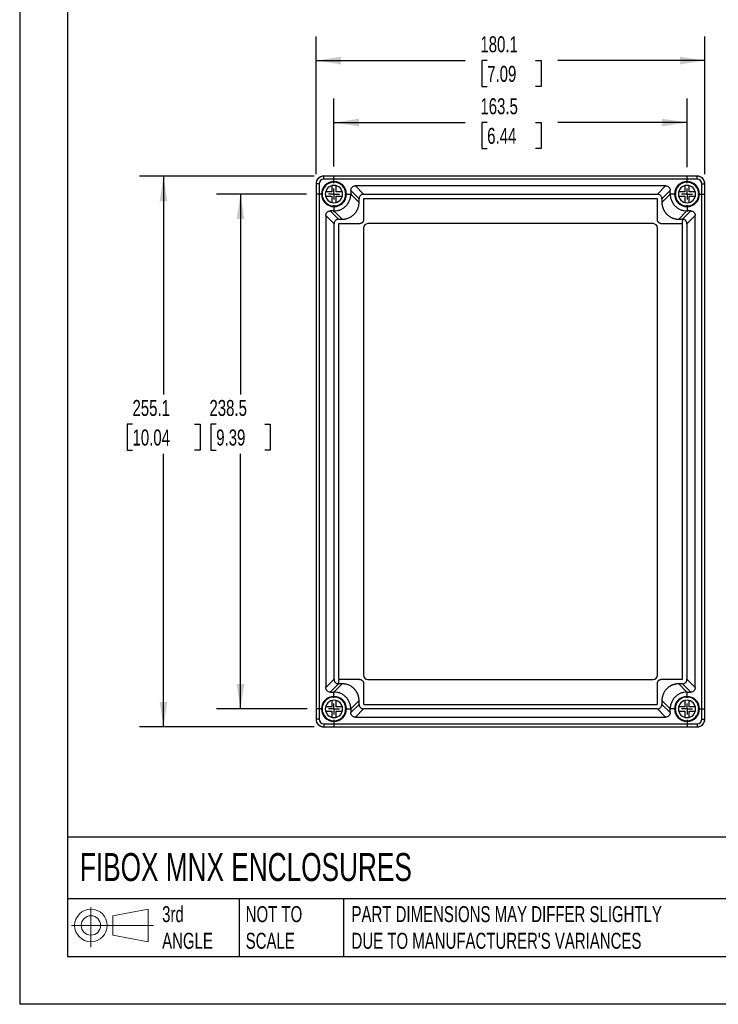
# Model space of a CAD drawing. Header units: millimetres. Extents: x 0 to 978, y 0 to 756.
# Tile 1 of 5: x 0 to 324, y 0 to 456. Entities that reach past the tile are written whole.
import ezdxf

# ---------------------------------------------------------------- set-up
doc = ezdxf.new("R2010")
doc.units = ezdxf.units.MM
doc.header["$LTSCALE"] = 3.5
doc.linetypes.add('CENTERX2', pattern=[20.32, 12.7, -2.54, 2.54, -2.54])
doc.layers.add('CENTER', color=40, linetype='CENTERX2')
doc.layers.add('DIMENSIONS', color=140, linetype='Continuous', lineweight=25)
doc.layers.add('TEXT', color=140, linetype='Continuous', lineweight=25)
doc.styles.add('SLDTEXTSTYLE0', font='TXT', dxfattribs={"width": 0.7})
doc.dimstyles.new('SLDDIMSTYLE0', dxfattribs={"dimtxt": 7.553027, "dimasz": 11.557, "dimexe": 0, "dimexo": 0.0625, "dimgap": 1.888257, "dimtad": 0, "dimtih": 1, "dimtoh": 1, "dimdec": 1, "dimrnd": 1e-09, "dimzin": 12, "dimdsep": 46, "dimtxsty": 'SLDTEXTSTYLE0', "dimsah": 1, "dimcen": 0.09, "dimadec": 0, "dimazin": 3, "dimtfac": 1, "dimtdec": 1, "dimtofl": 0, "dimtmove": 0, "dimatfit": 3, "dimfxl": 0, "dimfrac": 2, "dimtolj": 1, "dimtzin": 12, "dimarcsym": 0})

# ---------------------------------------------------------------- blocks, each defined once
blk = doc.blocks.new('Block11')
at = {"color": 7, "linetype": 'Continuous', "lineweight": 18}
for p, q in [((9.06, 18.59), (9.06, 0)), ((19.18, 14.59), (35.61, 17.61)), ((19.18, 5.59), (19.18, 14.59)), ((35.61, 17.61), (35.61, 2.56)), ((0, 10.09), (38.06, 10.09)), ((19.18, 5.59), (35.61, 2.56))]:
    blk.add_line(p, q, dxfattribs=at)
for radius in [7.53, 4.5]:
    blk.add_circle((9.06, 10.09), radius, dxfattribs=at)
blk = doc.blocks.new('Block12')
at = {"color": 7, "linetype": 'Continuous'}
blk.add_blockref('Block11', (0, 0), dxfattribs=at)
blk = doc.blocks.new('_D')
at = {"layer": 'DIMENSIONS'}
for p, q in [((145.55, 388.12), (145.55, 419.6)), ((309.05, 387.82), (309.05, 419.6)), ((145.55, 408.48), (206.27, 408.48)), ((216.51, 408.48), (213.97, 408.48)), ((213.97, 408.48), (213.97, 396.48)), ((238.95, 408.48), (241.49, 408.48)), ((241.49, 408.48), (241.49, 396.48)), ((309.05, 408.48), (249.19, 408.48)), ((213.97, 396.48), (216.51, 396.48)), ((241.49, 396.48), (238.95, 396.48))]:
    blk.add_line(p, q, dxfattribs=at)
for points in [[(145.55, 408.48), (157.11, 406.71), (157.11, 410.26)], [(309.05, 408.48), (297.49, 410.26), (297.49, 406.71)]]:
    blk.add_solid(points, dxfattribs=at)
at = {"layer": 'DIMENSIONS', "char_height": 7.408, "attachment_point": 1, "style": 'SLDTEXTSTYLE0'}
for s, insert in [('163.5', (213.37, 419.72)), ('6.44', (216.51, 406.03))]:
    blk.add_mtext(s, dxfattribs=dict(at, insert=insert))
blk = doc.blocks.new('_D_1')
at = {"layer": 'DIMENSIONS'}
for p, q in [((136.36, 383.59), (55.5, 383.59)), ((66.61, 383.59), (66.61, 282.43)), ((52.25, 268.73), (49.71, 268.73)), ((49.71, 268.73), (49.71, 256.73)), ((80.97, 268.73), (83.51, 268.73)), ((83.51, 268.73), (83.51, 256.73)), ((49.71, 256.73), (52.25, 256.73)), ((83.51, 256.73), (80.97, 256.73)), ((66.61, 128.54), (66.61, 255.04)), ((136.31, 128.54), (55.5, 128.54))]:
    blk.add_line(p, q, dxfattribs=at)
for points in [[(66.61, 383.59), (64.83, 372.03), (68.39, 372.03)], [(66.61, 128.54), (68.39, 140.09), (64.83, 140.09)]]:
    blk.add_solid(points, dxfattribs=at)
at = {"layer": 'DIMENSIONS', "char_height": 7.408, "attachment_point": 1, "style": 'SLDTEXTSTYLE0'}
for s, insert in [('255.1', (52.25, 279.98)), ('10.04', (52.25, 266.28))]:
    blk.add_mtext(s, dxfattribs=dict(at, insert=insert))
blk = doc.blocks.new('_D_2')
at = {"layer": 'DIMENSIONS'}
for p, q in [((132.77, 375.34), (91.14, 375.34)), ((102.25, 375.34), (102.25, 282.43)), ((91.03, 268.73), (88.49, 268.73)), ((88.49, 268.73), (88.49, 256.73)), ((113.47, 268.73), (116.01, 268.73)), ((116.01, 268.73), (116.01, 256.73)), ((88.49, 256.73), (91.03, 256.73)), ((116.01, 256.73), (113.47, 256.73)), ((102.25, 136.84), (102.25, 255.04)), ((133.07, 136.84), (91.14, 136.84))]:
    blk.add_line(p, q, dxfattribs=at)
for points in [[(102.25, 375.34), (100.47, 363.78), (104.03, 363.78)], [(102.25, 136.84), (104.03, 148.39), (100.47, 148.39)]]:
    blk.add_solid(points, dxfattribs=at)
at = {"layer": 'DIMENSIONS', "char_height": 7.408, "attachment_point": 1, "style": 'SLDTEXTSTYLE0'}
for s, insert in [('238.5', (87.89, 279.98)), ('9.39', (91.03, 266.28))]:
    blk.add_mtext(s, dxfattribs=dict(at, insert=insert))
blk = doc.blocks.new('_D_3')
at = {"layer": 'DIMENSIONS'}
for p, q in [((137.25, 384.58), (137.25, 448.31)), ((317.35, 384.58), (317.35, 448.31)), ((137.25, 437.2), (206.27, 437.2)), ((216.51, 437.2), (213.97, 437.2)), ((213.97, 437.2), (213.97, 425.19)), ((238.95, 437.2), (241.49, 437.2)), ((241.49, 437.2), (241.49, 425.19)), ((317.35, 437.2), (249.19, 437.2)), ((213.97, 425.19), (216.51, 425.19)), ((241.49, 425.19), (238.95, 425.19))]:
    blk.add_line(p, q, dxfattribs=at)
for points in [[(137.25, 437.2), (148.81, 435.42), (148.81, 438.98)], [(317.35, 437.2), (305.79, 438.98), (305.79, 435.42)]]:
    blk.add_solid(points, dxfattribs=at)
at = {"layer": 'DIMENSIONS', "char_height": 7.408, "attachment_point": 1, "style": 'SLDTEXTSTYLE0'}
for s, insert in [('180.1', (213.37, 448.44)), ('7.09', (216.51, 434.74))]:
    blk.add_mtext(s, dxfattribs=dict(at, insert=insert))
blk = doc.blocks.new('SW_CENTERMARKSYMBOL_0')
at = {"layer": 'CENTER', "color": 0}
for p, q in [((0, 5.08), (0, 8.34)), ((-5.08, 0), (-8.34, 0)), ((0, 0), (-2.54, 0)), ((0, 0), (0, 2.54)), ((0, 0), (0, -2.54)), ((0, 0), (2.54, 0)), ((5.08, 0), (8.34, 0)), ((0, -5.08), (0, -8.34))]:
    blk.add_line(p, q, dxfattribs=at)
blk = doc.blocks.new('SW_CENTERMARKSYMBOL_1')
at = {"layer": 'CENTER', "color": 0}
for p, q in [((0, 5.08), (0, 8.04)), ((-5.08, 0), (-8.04, 0)), ((0, 0), (-2.54, 0)), ((0, 0), (0, 2.54)), ((0, 0), (0, -2.54)), ((0, 0), (2.54, 0)), ((5.08, 0), (8.04, 0)), ((0, -5.08), (0, -8.04))]:
    blk.add_line(p, q, dxfattribs=at)
blk = doc.blocks.new('SW_CENTERMARKSYMBOL_2')
at = {"layer": 'CENTER', "color": 0}
for p, q in [((0, 5.08), (0, 8.04)), ((-5.08, 0), (-8.04, 0)), ((0, 0), (-2.54, 0)), ((0, 0), (0, 2.54)), ((0, 0), (0, -2.54)), ((0, 0), (2.54, 0)), ((5.08, 0), (8.04, 0)), ((0, -5.08), (0, -8.04))]:
    blk.add_line(p, q, dxfattribs=at)
blk = doc.blocks.new('SW_CENTERMARKSYMBOL_3')
at = {"layer": 'CENTER', "color": 0}
for p, q in [((0, 5.08), (0, 8.04)), ((-5.08, 0), (-8.04, 0)), ((0, 0), (-2.54, 0)), ((0, 0), (0, 2.54)), ((0, 0), (0, -2.54)), ((0, 0), (2.54, 0)), ((5.08, 0), (8.04, 0)), ((0, -5.08), (0, -8.04))]:
    blk.add_line(p, q, dxfattribs=at)

msp = doc.modelspace()

# ---------------------------------------------------------------- linework, layer by layer
at = {"color": 7, "linetype": 'Continuous'}
for p in [(0.01, 755.66), (977.91, 0.01)]:
    msp.add_line(p, (0.01, 0.01), dxfattribs=at)
for p, q in [((313.85, 383.64), (140.75, 383.64)), ((140.8, 382.19), (140.8, 383.59)), ((313.8, 383.59), (140.8, 383.59)), ((313.8, 382.19), (313.8, 383.59)), ((137.25, 380.14), (137.25, 132.04)), ((138.7, 380.09), (137.3, 380.09)), ((137.3, 380.09), (137.3, 132.09)), ((138.7, 380.09), (138.7, 132.09)), ((313.8, 382.19), (140.8, 382.19)), ((144.55, 379.21), (144.55, 376.34)), ((146.55, 376.34), (146.55, 379.21)), ((155.45, 379.14), (159.27, 375.31)), ((299.15, 379.14), (155.45, 379.14)), ((295.33, 375.31), (299.15, 379.14)), ((308.05, 379.21), (308.05, 376.34)), ((310.05, 376.34), (310.05, 379.21)), ((315.91, 132.09), (315.91, 380.09)), ((315.91, 380.09), (317.3, 380.09)), ((317.3, 132.09), (317.3, 380.09)), ((317.35, 132.04), (317.35, 380.14)), ((144.55, 376.34), (141.68, 376.34)), ((141.68, 374.34), (144.55, 374.34)), ((144.55, 374.34), (144.55, 371.46)), ((149.42, 376.34), (146.55, 376.34)), ((146.55, 374.34), (149.42, 374.34)), ((146.55, 371.46), (146.55, 374.34)), ((157.18, 373.21), (153.35, 377.04)), ((153.35, 377.04), (153.35, 375.33)), ((153.35, 375.33), (157.18, 371.5)), ((159.27, 375.31), (295.33, 375.31)), ((301.25, 377.04), (297.43, 373.21)), ((297.43, 371.5), (301.25, 375.33)), ((301.25, 375.33), (301.25, 377.04)), ((308.05, 376.34), (305.18, 376.34)), ((305.18, 374.34), (308.05, 374.34)), ((308.05, 374.34), (308.05, 371.46)), ((312.92, 376.34), (310.05, 376.34)), ((310.05, 374.34), (312.92, 374.34)), ((310.05, 371.46), (310.05, 374.34)), ((157.18, 371.5), (157.18, 373.21)), ((159.28, 373.11), (159.28, 363.61)), ((295.22, 373.21), (159.38, 373.21)), ((295.32, 363.61), (295.32, 373.11)), ((297.43, 373.21), (297.43, 371.5)), ((145.58, 361.61), (141.75, 365.44)), ((141.75, 365.44), (141.75, 146.73)), ((143.85, 367.54), (147.67, 363.71)), ((145.56, 367.54), (143.85, 367.54)), ((149.39, 363.71), (145.56, 367.54)), ((309.04, 367.54), (305.22, 363.71)), ((306.93, 363.71), (310.75, 367.54)), ((312.85, 365.44), (309.03, 361.61)), ((310.75, 367.54), (309.04, 367.54)), ((312.85, 146.73), (312.85, 365.44)), ((145.58, 150.56), (145.58, 361.61)), ((147.67, 363.71), (149.39, 363.71)), ((147.68, 361.51), (147.68, 150.67)), ((157.28, 361.61), (147.78, 361.61)), ((293.35, 361.64), (161.25, 361.64)), ((306.81, 361.61), (297.32, 361.61)), ((305.22, 363.71), (306.93, 363.71)), ((306.92, 150.67), (306.92, 361.51)), ((309.03, 361.61), (309.03, 150.56)), ((159.25, 359.64), (159.25, 152.54)), ((295.35, 152.54), (295.35, 359.64)), ((141.75, 146.73), (145.58, 150.56)), ((147.66, 148.46), (147.89, 150.57)), ((161.25, 150.54), (293.35, 150.54)), ((297.32, 150.57), (306.82, 150.57)), ((309.03, 150.56), (312.85, 146.73)), ((147.67, 148.46), (143.85, 144.64)), ((145.56, 144.64), (149.39, 148.46)), ((149.39, 148.46), (147.67, 148.46)), ((159.28, 148.57), (159.28, 139.07)), ((306.93, 148.46), (305.22, 148.46)), ((305.22, 148.46), (309.04, 144.64)), ((310.75, 144.64), (306.93, 148.46)), ((143.85, 144.64), (145.56, 144.64)), ((309.04, 144.64), (310.75, 144.64)), ((144.55, 137.84), (141.68, 137.84)), ((144.55, 140.71), (144.55, 137.84)), ((146.55, 137.84), (146.55, 140.71)), ((149.42, 137.84), (146.55, 137.84)), ((157.18, 140.67), (153.35, 136.85)), ((153.35, 135.13), (157.18, 138.96)), ((153.35, 136.85), (153.35, 135.13)), ((159.27, 136.86), (155.45, 133.04)), ((157.18, 138.96), (157.18, 140.67)), ((295.33, 136.86), (159.27, 136.86)), ((159.38, 138.97), (295.22, 138.97)), ((299.15, 133.04), (295.33, 136.86)), ((297.43, 140.67), (297.43, 138.96)), ((301.25, 136.85), (297.43, 140.67)), ((297.43, 138.96), (301.25, 135.13)), ((301.25, 135.13), (301.25, 136.85)), ((308.05, 137.84), (305.18, 137.84)), ((308.05, 140.71), (308.05, 137.84)), ((310.05, 137.84), (310.05, 140.71)), ((312.92, 137.84), (310.05, 137.84)), ((141.68, 135.84), (144.55, 135.84)), ((144.55, 135.84), (144.55, 132.96)), ((146.55, 132.96), (146.55, 135.84)), ((146.55, 135.84), (149.42, 135.84)), ((155.45, 133.04), (299.15, 133.04)), ((305.18, 135.84), (308.05, 135.84)), ((308.05, 135.84), (308.05, 132.96)), ((310.05, 135.84), (312.92, 135.84)), ((310.05, 132.96), (310.05, 135.84)), ((138.7, 132.09), (137.3, 132.09)), ((140.75, 128.54), (313.85, 128.54)), ((140.8, 129.98), (313.8, 129.98)), ((140.8, 129.98), (140.8, 128.59)), ((140.8, 128.59), (313.8, 128.59)), ((313.8, 129.98), (313.8, 128.59)), ((315.91, 132.09), (317.3, 132.09))]:
    msp.add_line(p, q)
at = {"flags": 128}
for points in [[(306.94, 363.71), (306.85, 362.33), (306.81, 361.61)], [(147.89, 150.57), (153.15, 150.57), (157.28, 150.57)], [(295.32, 139.07), (295.32, 144.39), (295.32, 148.57)]]:
    msp.add_lwpolyline(points, dxfattribs=at)
for centre, radius, start, end in [((140.75, 380.14), 3.5, 90, 180), ((140.8, 380.09), 3.5, 90, 180), ((313.8, 380.09), 3.5, 0, 90), ((313.85, 380.14), 3.5, 0, 90), ((140.8, 380.09), 2.11, 90, 180), ((145.55, 375.34), 5.8, 90, 270), ((145.55, 375.34), 5.5, 90, 270), ((145.55, 375.34), 4, 90, 270), ((145.55, 375.34), 5.8, 270, 90), ((145.55, 375.34), 5.5, 270, 90), ((145.55, 375.34), 4, 270, 90), ((309.05, 375.34), 5.8, 90, 270), ((309.05, 375.34), 5.5, 90, 270), ((309.05, 375.34), 4, 90, 270), ((309.05, 375.34), 5.8, 270, 90), ((309.05, 375.34), 5.5, 270, 90), ((309.05, 375.34), 4, 270, 90), ((313.8, 380.09), 2.11, 0, 90), ((161.25, 359.64), 2, 90, 180), ((293.35, 359.64), 2, 0, 90), ((161.25, 152.54), 2, 180, 270), ((293.35, 152.54), 2, 270, 0), ((145.55, 136.84), 5.8, 90, 270), ((145.55, 136.84), 5.5, 90, 270), ((145.55, 136.84), 5.8, 270, 90), ((145.55, 136.84), 5.5, 270, 90), ((309.05, 136.84), 5.8, 90, 270), ((309.05, 136.84), 5.5, 90, 270), ((309.05, 136.84), 5.8, 270, 90), ((309.05, 136.84), 5.5, 270, 90), ((145.55, 136.84), 4, 90, 270), ((145.55, 136.84), 4, 270, 90), ((309.05, 136.84), 4, 90, 270), ((309.05, 136.84), 4, 270, 90), ((140.75, 132.04), 3.5, 180, 270), ((140.8, 132.09), 3.5, 180, 270), ((140.8, 132.09), 2.11, 180, 270), ((313.8, 132.09), 2.11, 270, 0), ((313.8, 132.09), 3.5, 270, 0), ((313.85, 132.04), 3.5, 270, 0)]:
    msp.add_arc(centre, radius, start, end)
for points, knots in [([(153.35, 377.04), (153.35, 377.29), (153.4, 377.55), (153.6, 378.07), (153.76, 378.32), (154.17, 378.73), (154.42, 378.89), (154.93, 379.09), (155.2, 379.14), (155.45, 379.14)], [0, 0, 0, 0, 0.25, 0.25, 0.5, 0.5, 0.75, 0.75, 1, 1, 1, 1]), ([(299.15, 379.14), (299.4, 379.14), (299.67, 379.09), (300.19, 378.89), (300.43, 378.73), (300.84, 378.32), (301, 378.07), (301.21, 377.55), (301.25, 377.29), (301.25, 377.04)], [0, 0, 0, 0, 0.25, 0.25, 0.5, 0.5, 0.75, 0.75, 1, 1, 1, 1]), ([(145.56, 367.54), (146.02, 367.54), (146.5, 367.58), (147.46, 367.76), (147.95, 367.89), (148.91, 368.27), (149.38, 368.52), (150.27, 369.1), (150.69, 369.44), (151.45, 370.2), (151.79, 370.62), (152.37, 371.51), (152.62, 371.98), (152.99, 372.94), (153.13, 373.43), (153.31, 374.39), (153.35, 374.87), (153.35, 375.33)], [0, 0, 0, 0, 0.125, 0.125, 0.25, 0.25, 0.375, 0.375, 0.5, 0.5, 0.625, 0.625, 0.75, 0.75, 0.875, 0.875, 1, 1, 1, 1]), ([(159.27, 375.31), (159.24, 375.31), (159.17, 375.31), (159.04, 375.3), (158.8, 375.26), (158.48, 375.17), (158.11, 374.98), (157.69, 374.63), (157.39, 374.19), (157.26, 373.8), (157.22, 373.63), (157.2, 373.52), (157.19, 373.44), (157.18, 373.37), (157.18, 373.3), (157.18, 373.25), (157.18, 373.21)], [0, 0, 0, 0, 0.028022, 0.062761, 0.125077, 0.250339, 0.362635, 0.500288, 0.748898, 0.837445, 0.87413, 0.905597, 0.937016, 0.952726, 0.968473, 1, 1, 1, 1]), ([(297.43, 373.21), (297.43, 373.23), (297.43, 373.26), (297.43, 373.28), (297.43, 373.3), (297.43, 373.3), (297.42, 373.37), (297.41, 373.47), (297.38, 373.66), (297.36, 373.75), (297.27, 374.02), (297.2, 374.19), (297.01, 374.48), (296.9, 374.61), (296.55, 374.95), (296.3, 375.09), (295.94, 375.22), (295.82, 375.26), (295.65, 375.29), (295.59, 375.3), (295.48, 375.31), (295.42, 375.31), (295.33, 375.31)], [0, 0, 0, 0, 0.0625, 0.09375, 0.09375, 0.125, 0.125, 0.1875, 0.1875, 0.25, 0.25, 0.375, 0.375, 0.5, 0.5, 0.75, 0.75, 0.875, 0.875, 0.9375, 0.9375, 1, 1, 1, 1]), ([(301.25, 375.33), (301.25, 374.87), (301.29, 374.39), (301.47, 373.43), (301.61, 372.94), (301.99, 371.98), (302.23, 371.51), (302.81, 370.62), (303.15, 370.2), (303.91, 369.44), (304.33, 369.1), (305.22, 368.52), (305.69, 368.27), (306.65, 367.89), (307.14, 367.76), (308.1, 367.58), (308.58, 367.54), (309.04, 367.54)], [0, 0, 0, 0, 0.125, 0.125, 0.25, 0.25, 0.375, 0.375, 0.5, 0.5, 0.625, 0.625, 0.75, 0.75, 0.875, 0.875, 1, 1, 1, 1]), ([(149.39, 363.71), (149.48, 363.71), (149.67, 363.71), (149.95, 363.73), (150.24, 363.76), (150.53, 363.79), (150.83, 363.84), (151.31, 363.94), (151.97, 364.13), (152.91, 364.52), (153.92, 365.12), (154.71, 365.79), (155.23, 366.34), (155.54, 366.71), (155.83, 367.11), (156.1, 367.53), (156.34, 367.97), (156.55, 368.43), (156.74, 368.91), (156.9, 369.4), (157.02, 369.91), (157.11, 370.43), (157.17, 370.96), (157.17, 371.32), (157.18, 371.5)], [0, 0, 0, 0, 0.022671, 0.045825, 0.069459, 0.093576, 0.118175, 0.143256, 0.215182, 0.285152, 0.393146, 0.49942, 0.538822, 0.578641, 0.61888, 0.659537, 0.700615, 0.742115, 0.784036, 0.82638, 0.869148, 0.91234, 0.955957, 1, 1, 1, 1]), ([(159.38, 373.21), (159.37, 373.21), (159.35, 373.2), (159.33, 373.19), (159.31, 373.18), (159.29, 373.15), (159.28, 373.12), (159.28, 373.11)], [0, 0, 0, 0, 0.169767, 0.331737, 0.498035, 0.743476, 1, 1, 1, 1]), ([(295.32, 373.11), (295.32, 373.12), (295.32, 373.14), (295.31, 373.16), (295.29, 373.18), (295.26, 373.2), (295.24, 373.21), (295.22, 373.21)], [0, 0, 0, 0, 0.169706, 0.331941, 0.498323, 0.744049, 1, 1, 1, 1]), ([(297.43, 371.5), (297.43, 371.41), (297.43, 371.22), (297.44, 370.94), (297.47, 370.66), (297.5, 370.39), (297.55, 370.12), (297.6, 369.85), (297.66, 369.58), (297.73, 369.32), (297.81, 369.06), (297.9, 368.81), (298, 368.56), (298.1, 368.32), (298.22, 368.08), (298.34, 367.84), (298.46, 367.61), (298.6, 367.39), (298.74, 367.17), (298.88, 366.96), (299.04, 366.75), (299.19, 366.55), (299.36, 366.36), (299.53, 366.17), (299.76, 365.94), (300.05, 365.66), (300.43, 365.35), (300.83, 365.06), (301.25, 364.79), (301.69, 364.55), (302.15, 364.33), (302.63, 364.15), (303.12, 363.99), (303.63, 363.87), (304.15, 363.78), (304.68, 363.72), (305.04, 363.72), (305.22, 363.71)], [0, 0, 0, 0, 0.02297, 0.045826, 0.06857, 0.0912, 0.113717, 0.136121, 0.158412, 0.18059, 0.202655, 0.224608, 0.246448, 0.268176, 0.289792, 0.311296, 0.332687, 0.353967, 0.375135, 0.396191, 0.417135, 0.437968, 0.45869, 0.479301, 0.4998, 0.539254, 0.57911, 0.61937, 0.660034, 0.701103, 0.742578, 0.78446, 0.82675, 0.869448, 0.912556, 0.956073, 1, 1, 1, 1]), ([(141.75, 365.44), (141.75, 365.69), (141.8, 365.95), (142, 366.47), (142.16, 366.72), (142.57, 367.13), (142.82, 367.29), (143.33, 367.49), (143.6, 367.54), (143.85, 367.54)], [0, 0, 0, 0, 0.25, 0.25, 0.5, 0.5, 0.75, 0.75, 1, 1, 1, 1]), ([(310.75, 367.54), (311, 367.54), (311.27, 367.49), (311.79, 367.29), (312.03, 367.13), (312.44, 366.72), (312.6, 366.47), (312.81, 365.95), (312.85, 365.69), (312.85, 365.44)], [0, 0, 0, 0, 0.25, 0.25, 0.5, 0.5, 0.75, 0.75, 1, 1, 1, 1]), ([(147.67, 363.71), (147.67, 363.71), (147.67, 363.71), (147.66, 363.71), (147.64, 363.71), (147.6, 363.71), (147.53, 363.71), (147.46, 363.7), (147.33, 363.69), (147.23, 363.67), (146.94, 363.59), (146.74, 363.51), (146.41, 363.29), (146.3, 363.21), (146.09, 362.99), (145.98, 362.87), (145.8, 362.56), (145.72, 362.39), (145.63, 362.1), (145.6, 361.96), (145.58, 361.78), (145.58, 361.69), (145.58, 361.65), (145.58, 361.63), (145.58, 361.63), (145.58, 361.62), (145.58, 361.62), (145.58, 361.61)], [0, 0, 0, 0, 0.007812, 0.007812, 0.015625, 0.03125, 0.0625, 0.125, 0.125, 0.25, 0.25, 0.5, 0.5, 0.625, 0.625, 0.75, 0.75, 0.875, 0.875, 0.9375, 0.96875, 0.984375, 0.992188, 0.992188, 0.996094, 0.996094, 1, 1, 1, 1]), ([(147.78, 361.61), (147.77, 361.61), (147.75, 361.6), (147.73, 361.6), (147.71, 361.58), (147.69, 361.55), (147.68, 361.52), (147.68, 361.51)], [0, 0, 0, 0, 0.172191, 0.335848, 0.502322, 0.746105, 1, 1, 1, 1]), ([(159.28, 363.61), (159.28, 363.56), (159.28, 363.46), (159.26, 363.31), (159.24, 363.17), (159.21, 363.04), (159.16, 362.9), (159.11, 362.77), (159.05, 362.65), (158.97, 362.53), (158.89, 362.41), (158.8, 362.3), (158.66, 362.15), (158.46, 361.98), (158.19, 361.81), (157.91, 361.69), (157.6, 361.62), (157.39, 361.61), (157.28, 361.61)], [0, 0, 0, 0, 0.0472579, 0.093453, 0.1388049, 0.1835457, 0.2279172, 0.2721669, 0.3165448, 0.3612983, 0.4066691, 0.4528889, 0.5001769, 0.6026099, 0.701222, 0.7985715, 0.8973147, 1, 1, 1, 1]), ([(297.32, 361.61), (297.27, 361.61), (297.17, 361.61), (297.03, 361.62), (296.89, 361.65), (296.75, 361.68), (296.62, 361.73), (296.49, 361.78), (296.36, 361.84), (296.24, 361.92), (296.13, 362), (296.01, 362.09), (295.86, 362.23), (295.69, 362.43), (295.52, 362.69), (295.41, 362.98), (295.33, 363.29), (295.33, 363.5), (295.32, 363.61)], [0, 0, 0, 0, 0.047257, 0.093451, 0.138802, 0.183542, 0.227914, 0.272165, 0.316545, 0.361303, 0.406679, 0.452906, 0.500203, 0.602715, 0.701352, 0.798682, 0.897376, 1, 1, 1, 1]), ([(306.92, 361.51), (306.92, 361.52), (306.92, 361.54), (306.91, 361.56), (306.89, 361.58), (306.85, 361.6), (306.82, 361.61), (306.81, 361.61)], [0, 0, 0, 0, 0.157386, 0.306498, 0.459787, 0.710735, 1, 1, 1, 1]), ([(309.03, 361.61), (309.03, 361.63), (309.03, 361.67), (309.03, 361.75), (309.01, 361.88), (308.99, 362.04), (308.94, 362.22), (308.88, 362.39), (308.81, 362.54), (308.74, 362.68), (308.66, 362.8), (308.58, 362.91), (308.5, 363), (308.43, 363.08), (308.35, 363.16), (308.28, 363.22), (308.21, 363.28), (308.14, 363.33), (308.08, 363.37), (308.02, 363.41), (307.96, 363.44), (307.9, 363.47), (307.84, 363.5), (307.79, 363.53), (307.74, 363.55), (307.69, 363.57), (307.65, 363.59), (307.6, 363.6), (307.56, 363.61), (307.52, 363.63), (307.48, 363.64), (307.44, 363.65), (307.41, 363.66), (307.37, 363.66), (307.34, 363.67), (307.31, 363.68), (307.28, 363.68), (307.25, 363.69), (307.23, 363.69), (307.2, 363.69), (307.18, 363.7), (307.15, 363.7), (307.13, 363.7), (307.11, 363.7), (307.09, 363.71), (307.07, 363.71), (307.06, 363.71), (307.04, 363.71), (307.02, 363.71), (307.01, 363.71), (307, 363.71), (306.99, 363.71), (306.98, 363.71), (306.97, 363.71), (306.96, 363.71), (306.96, 363.71), (306.95, 363.71), (306.95, 363.71), (306.94, 363.71), (306.94, 363.71), (306.94, 363.71)], [0, 0, 0, 0, 0.0183974, 0.0365911, 0.0731282, 0.1289126, 0.1875116, 0.2427925, 0.2941714, 0.3415727, 0.3851417, 0.4251961, 0.462046, 0.4960485, 0.5275161, 0.5567151, 0.5838911, 0.6092606, 0.6330116, 0.6553058, 0.6762817, 0.6960551, 0.714725, 0.73238, 0.7490992, 0.7649528, 0.7800031, 0.7943035, 0.8079007, 0.8208366, 0.833149, 0.8448717, 0.8560346, 0.8666632, 0.8767808, 0.8864087, 0.8955663, 0.9042715, 0.9125405, 0.9203879, 0.9278274, 0.9348712, 0.9415306, 0.9478155, 0.9537355, 0.959295, 0.9644848, 0.9692975, 0.973731, 0.9777883, 0.9814758, 0.9848029, 0.9877814, 0.9904243, 0.9927455, 0.9947591, 0.996479, 0.9979181, 0.9990884, 1, 1, 1, 1]), ([(145.58, 150.56), (145.58, 150.54), (145.58, 150.5), (145.58, 150.41), (145.6, 150.24), (145.66, 149.93), (145.84, 149.5), (146.09, 149.17), (146.28, 148.99), (146.42, 148.87), (146.61, 148.75), (146.86, 148.62), (147.11, 148.54), (147.34, 148.49), (147.52, 148.47), (147.62, 148.46), (147.66, 148.46)], [0, 0, 0, 0, 0.014641, 0.041779, 0.083513, 0.167129, 0.333842, 0.499945, 0.541296, 0.582729, 0.665803, 0.74791, 0.832822, 0.907996, 0.962393, 1, 1, 1, 1]), ([(147.68, 150.67), (147.68, 150.66), (147.68, 150.64), (147.69, 150.62), (147.71, 150.59), (147.74, 150.57), (147.77, 150.57), (147.78, 150.57)], [0, 0, 0, 0, 0.170559, 0.332965, 0.49902, 0.744369, 1, 1, 1, 1]), ([(147.78, 150.57), (147.8, 150.57), (147.83, 150.57), (147.87, 150.57), (147.89, 150.57)], [0, 0, 0, 0, 0.4164368, 1, 1, 1, 1]), ([(157.28, 150.57), (157.33, 150.57), (157.43, 150.57), (157.57, 150.55), (157.72, 150.53), (157.85, 150.49), (157.99, 150.45), (158.11, 150.39), (158.24, 150.33), (158.36, 150.26), (158.48, 150.18), (158.59, 150.08), (158.74, 149.94), (158.91, 149.75), (159.08, 149.48), (159.2, 149.19), (159.27, 148.89), (159.28, 148.68), (159.28, 148.57)], [0, 0, 0, 0, 0.047258, 0.093454, 0.138806, 0.183547, 0.227919, 0.272169, 0.316547, 0.3613, 0.406671, 0.452891, 0.500179, 0.602612, 0.701224, 0.798573, 0.897315, 1, 1, 1, 1]), ([(295.32, 148.57), (295.32, 148.62), (295.32, 148.72), (295.34, 148.86), (295.36, 149), (295.4, 149.14), (295.44, 149.27), (295.49, 149.4), (295.56, 149.53), (295.63, 149.65), (295.71, 149.76), (295.8, 149.88), (295.95, 150.03), (296.14, 150.2), (296.41, 150.36), (296.7, 150.48), (297, 150.56), (297.21, 150.56), (297.32, 150.57)], [0, 0, 0, 0, 0.0472579, 0.093453, 0.1388049, 0.1835457, 0.2279172, 0.2721669, 0.3165448, 0.3612983, 0.4066691, 0.4528889, 0.5001769, 0.6026099, 0.701222, 0.7985715, 0.8973147, 1, 1, 1, 1]), ([(306.82, 150.57), (306.83, 150.57), (306.85, 150.57), (306.87, 150.58), (306.9, 150.6), (306.92, 150.63), (306.92, 150.65), (306.92, 150.67)], [0, 0, 0, 0, 0.169799, 0.331958, 0.498294, 0.743893, 1, 1, 1, 1]), ([(306.93, 148.46), (306.95, 148.46), (306.96, 148.46), (306.99, 148.46), (307, 148.46), (307.02, 148.46), (307.08, 148.47), (307.15, 148.47), (307.25, 148.49), (307.31, 148.5), (307.57, 148.55), (307.81, 148.63), (308.18, 148.87), (308.31, 148.97), (308.55, 149.22), (308.67, 149.37), (308.82, 149.65), (308.87, 149.75), (308.94, 149.96), (308.97, 150.07), (309.01, 150.29), (309.02, 150.38), (309.03, 150.44), (309.03, 150.45), (309.03, 150.48), (309.03, 150.51), (309.03, 150.54), (309.03, 150.56)], [0, 0, 0, 0, 0.0625, 0.0625, 0.09375, 0.09375, 0.125, 0.1875, 0.1875, 0.25, 0.25, 0.5, 0.5, 0.625, 0.625, 0.75, 0.75, 0.8125, 0.8125, 0.875, 0.875, 0.9375, 0.9375, 0.953125, 0.953125, 0.96875, 1, 1, 1, 1]), ([(143.85, 144.64), (143.6, 144.64), (143.33, 144.68), (142.82, 144.89), (142.57, 145.05), (142.16, 145.46), (142, 145.7), (141.8, 146.22), (141.75, 146.49), (141.75, 146.73)], [0, 0, 0, 0, 0.25, 0.25, 0.5, 0.5, 0.75, 0.75, 1, 1, 1, 1]), ([(157.18, 140.67), (157.18, 140.77), (157.17, 140.96), (157.16, 141.24), (157.13, 141.51), (157.1, 141.79), (157.05, 142.06), (157, 142.33), (156.94, 142.6), (156.87, 142.86), (156.79, 143.12), (156.7, 143.37), (156.6, 143.62), (156.5, 143.87), (156.38, 144.11), (156.26, 144.34), (156.13, 144.57), (156, 144.8), (155.86, 145.01), (155.71, 145.23), (155.56, 145.43), (155.4, 145.63), (155.23, 145.83), (155.06, 146.01), (154.67, 146.42), (153.98, 147.01), (153.03, 147.59), (152.09, 148), (151.35, 148.22), (150.74, 148.35), (150.28, 148.42), (149.83, 148.46), (149.53, 148.46), (149.39, 148.46)], [0, 0, 0, 0, 0.02304, 0.045966, 0.068779, 0.091477, 0.114062, 0.136534, 0.158892, 0.181137, 0.203269, 0.225288, 0.247194, 0.268987, 0.290667, 0.312234, 0.33369, 0.355032, 0.376263, 0.397381, 0.418388, 0.439282, 0.460065, 0.480736, 0.501295, 0.600088, 0.700624, 0.774192, 0.850395, 0.889343, 0.92726, 0.964145, 1, 1, 1, 1]), ([(305.22, 148.46), (305.12, 148.46), (304.94, 148.46), (304.66, 148.44), (304.38, 148.42), (304.11, 148.39), (303.83, 148.34), (303.57, 148.29), (303.3, 148.23), (303.04, 148.16), (302.78, 148.08), (302.53, 147.99), (302.28, 147.89), (302.03, 147.79), (301.79, 147.68), (301.56, 147.56), (301.33, 147.43), (301.11, 147.3), (300.89, 147.16), (300.68, 147.01), (300.47, 146.86), (300.27, 146.7), (300.08, 146.53), (299.89, 146.37), (299.66, 146.14), (299.38, 145.84), (299.07, 145.47), (298.77, 145.07), (298.51, 144.65), (298.26, 144.21), (298.05, 143.74), (297.86, 143.27), (297.71, 142.77), (297.58, 142.26), (297.49, 141.74), (297.44, 141.21), (297.43, 140.85), (297.43, 140.67)], [0, 0, 0, 0, 0.022922, 0.045732, 0.068432, 0.091019, 0.113496, 0.135862, 0.158117, 0.18026, 0.202293, 0.224216, 0.246028, 0.267729, 0.28932, 0.310801, 0.332172, 0.353433, 0.374584, 0.395625, 0.416557, 0.437379, 0.458092, 0.478696, 0.49919, 0.538662, 0.578543, 0.618833, 0.659533, 0.700644, 0.742168, 0.784103, 0.826453, 0.869217, 0.912395, 0.955989, 1, 1, 1, 1]), ([(312.85, 146.73), (312.85, 146.49), (312.81, 146.22), (312.6, 145.7), (312.44, 145.46), (312.03, 145.05), (311.79, 144.89), (311.27, 144.68), (311, 144.64), (310.75, 144.64)], [0, 0, 0, 0, 0.25, 0.25, 0.5, 0.5, 0.75, 0.75, 1, 1, 1, 1]), ([(153.35, 136.85), (153.35, 137.31), (153.31, 137.78), (153.13, 138.75), (152.99, 139.24), (152.62, 140.2), (152.37, 140.67), (151.79, 141.56), (151.45, 141.98), (150.69, 142.74), (150.27, 143.08), (149.38, 143.66), (148.91, 143.9), (147.95, 144.28), (147.46, 144.42), (146.5, 144.6), (146.02, 144.64), (145.56, 144.64)], [0, 0, 0, 0, 0.125, 0.125, 0.25, 0.25, 0.375, 0.375, 0.5, 0.5, 0.625, 0.625, 0.75, 0.75, 0.875, 0.875, 1, 1, 1, 1]), ([(309.04, 144.64), (308.58, 144.64), (308.1, 144.6), (307.14, 144.42), (306.65, 144.28), (305.69, 143.9), (305.22, 143.66), (304.33, 143.08), (303.91, 142.74), (303.15, 141.98), (302.81, 141.56), (302.23, 140.67), (301.99, 140.2), (301.61, 139.24), (301.47, 138.75), (301.29, 137.78), (301.25, 137.31), (301.25, 136.85)], [0, 0, 0, 0, 0.125, 0.125, 0.25, 0.25, 0.375, 0.375, 0.5, 0.5, 0.625, 0.625, 0.75, 0.75, 0.875, 0.875, 1, 1, 1, 1]), ([(157.18, 138.96), (157.18, 138.94), (157.18, 138.91), (157.18, 138.86), (157.18, 138.8), (157.19, 138.74), (157.2, 138.66), (157.21, 138.6), (157.22, 138.53), (157.26, 138.38), (157.34, 138.12), (157.52, 137.79), (157.74, 137.52), (157.94, 137.34), (158.11, 137.21), (158.28, 137.11), (158.49, 137.01), (158.68, 136.94), (158.9, 136.89), (159.08, 136.87), (159.22, 136.87), (159.27, 136.86)], [0, 0, 0, 0, 0.014473, 0.031437, 0.048783, 0.062692, 0.092865, 0.115171, 0.124937, 0.156319, 0.250113, 0.374536, 0.499682, 0.56208, 0.62461, 0.687116, 0.749439, 0.829508, 0.874509, 0.951671, 1, 1, 1, 1]), ([(159.28, 139.07), (159.28, 139.06), (159.28, 139.04), (159.29, 139.02), (159.31, 138.99), (159.34, 138.97), (159.37, 138.97), (159.38, 138.97)], [0, 0, 0, 0, 0.1703006, 0.3324912, 0.4986012, 0.7439375, 1, 1, 1, 1]), ([(295.22, 138.97), (295.23, 138.97), (295.25, 138.97), (295.27, 138.98), (295.3, 139), (295.32, 139.03), (295.32, 139.05), (295.32, 139.07)], [0, 0, 0, 0, 0.169069, 0.330744, 0.496515, 0.742574, 1, 1, 1, 1]), ([(295.33, 136.86), (295.37, 136.86), (295.45, 136.86), (295.59, 136.88), (295.77, 136.91), (295.95, 136.95), (296.2, 137.04), (296.49, 137.2), (296.92, 137.54), (297.19, 137.95), (297.33, 138.33), (297.38, 138.52), (297.42, 138.73), (297.42, 138.87), (297.43, 138.96)], [0, 0, 0, 0, 0.034535, 0.075662, 0.125002, 0.200751, 0.249829, 0.363669, 0.499782, 0.748232, 0.799367, 0.874021, 0.918205, 1, 1, 1, 1]), ([(155.45, 133.04), (155.2, 133.04), (154.93, 133.08), (154.42, 133.29), (154.17, 133.45), (153.76, 133.86), (153.6, 134.1), (153.4, 134.62), (153.35, 134.89), (153.35, 135.13)], [0, 0, 0, 0, 0.25, 0.25, 0.5, 0.5, 0.75, 0.75, 1, 1, 1, 1]), ([(301.25, 135.13), (301.25, 134.89), (301.21, 134.62), (301, 134.1), (300.84, 133.86), (300.43, 133.45), (300.19, 133.29), (299.67, 133.08), (299.4, 133.04), (299.15, 133.04)], [0, 0, 0, 0, 0.25, 0.25, 0.5, 0.5, 0.75, 0.75, 1, 1, 1, 1])]:
    msp.add_open_spline(points, degree=3, knots=knots)
for points in [[(306.94, 363.71), (306.94, 363.71), (306.93, 363.71), (306.93, 363.71)], [(147.66, 148.46), (147.66, 148.46), (147.67, 148.46), (147.67, 148.46)]]:
    msp.add_open_spline(points, degree=3)
at = {"layer": 'TEXT'}
for p, q in [((22.22, 733.42), (22.22, 22.22)), ((955.67, 77.44), (22.22, 77.44)), ((955.67, 48.89), (22.22, 48.89)), ((101.66, 48.89), (101.66, 22.22)), ((149.93, 48.89), (149.93, 22.22)), ((22.22, 22.22), (955.67, 22.22))]:
    msp.add_line(p, q, dxfattribs=at)

# ---------------------------------------------------------------- block references
at = {"layer": 'CENTER'}
for name, p in [('SW_CENTERMARKSYMBOL_0', (145.55, 375.34)), ('SW_CENTERMARKSYMBOL_1', (309.05, 375.34)), ('SW_CENTERMARKSYMBOL_2', (145.55, 136.84)), ('SW_CENTERMARKSYMBOL_3', (309.05, 136.84))]:
    msp.add_blockref(name, p, dxfattribs=at)
at = {"layer": 'TEXT'}
msp.add_blockref('Block12', (23.93, 26.44), dxfattribs=at)

# ---------------------------------------------------------------- texts
at = {"layer": 'TEXT', "attachment_point": 1, "style": 'SLDTEXTSTYLE0'}
for s, insert, char_height in [('FIBOX MNX ENCLOSURES', (27.88, 70.08), 12.9646), ('3rd^JANGLE', (65.98, 45.49), 7.408), ('NOT TO^JSCALE', (104.67, 45.49), 7.4083), ("PART DIMENSIONS MAY DIFFER SLIGHTLY ^JDUE TO MANUFACTURER'S VARIANCES", (153.69, 45.49), 7.4083)]:
    msp.add_mtext(s, dxfattribs=dict(at, insert=insert, char_height=char_height))

# ---------------------------------------------------------------- dimensions: what is measured, and where the dimension line sits
at = {"layer": 'DIMENSIONS'}
for base, p1, p2, picture, middle in [((317.35, 437.2), (137.25, 380.14), (317.35, 380.14), '_D_3', (227.73, 437.2)), ((309.05, 408.48), (145.55, 383.68), (309.05, 383.38), '_D', (227.73, 408.48))]:
    dim = msp.add_linear_dim(base=base, p1=p1, p2=p2, dimstyle='SLDDIMSTYLE0', dxfattribs=at)
    dim.commit()
    dim.dimension.update_dxf_attribs({"geometry": picture, "text_midpoint": middle, "dimtype": 160})
for base, p1, p2, picture, middle in [((66.60994038, 128.53735569), (140.80150481, 383.58735569), (140.75150481, 128.53735569), '_D_1', (66.60994038, 268.73485295)), ((102.25, 375.34), (137.51, 136.84), (137.21, 375.34), '_D_2', (102.25, 268.73))]:
    dim = msp.add_linear_dim(base=base, p1=p1, p2=p2, angle=90, dimstyle='SLDDIMSTYLE0', dxfattribs=at)
    dim.commit()
    dim.dimension.update_dxf_attribs({"geometry": picture, "text_midpoint": middle, "dimtype": 160})

doc.saveas('drawing.dxf')
